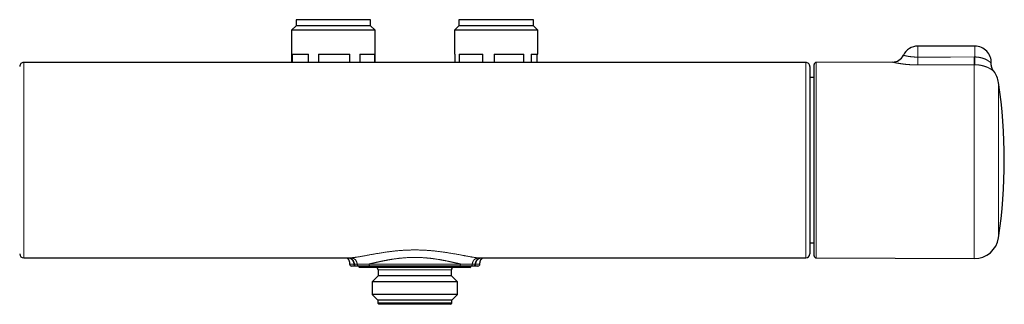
# Model space of a CAD drawing. Header units: millimetres. Extents: x 8 to 696, y 12 to 354.
# Tile 8 of 14: x 264 to 506, y 284 to 354. Entities that reach past the tile are written whole.
import ezdxf

# ---------------------------------------------------------------- set-up
doc = ezdxf.new("R2010")
doc.units = ezdxf.units.MM

msp = doc.modelspace()

# ---------------------------------------------------------------- linework, layer by layer
at = {"color": 7, "linetype": 'Continuous', "lineweight": 30}
for p, q in [((332, 353.95), (332, 352.45)), ((350.3, 353.95), (332, 353.95)), ((350.3, 352.45), (350.3, 353.95)), ((372, 353.95), (372, 352.45)), ((390.3, 353.95), (372, 353.95)), ((390.3, 352.45), (390.3, 353.95)), ((332, 352.45), (330.9, 351.35)), ((330.9, 351.35), (330.9, 343.46)), ((351.4, 351.35), (330.9, 351.35)), ((350.3, 352.45), (332, 352.45)), ((351.4, 351.35), (350.3, 352.45)), ((351.4, 343.46), (351.4, 351.35)), ((372, 352.45), (370.9, 351.35)), ((370.9, 351.35), (370.9, 345.45)), ((391.4, 351.35), (370.9, 351.35)), ((390.3, 352.45), (372, 352.45)), ((391.4, 351.35), (390.3, 352.45)), ((391.4, 345.45), (391.4, 351.35)), ((498.7, 347.45), (484.7, 347.45)), ((457.15, 343.46), (265.15, 343.46)), ((331.04, 345.45), (335.04, 345.45)), ((331.04, 345.45), (331.04, 343.46)), ((335.04, 343.46), (335.04, 345.45)), ((337.53, 345.45), (345.23, 345.45)), ((337.53, 345.45), (337.53, 343.46)), ((345.23, 343.46), (345.23, 345.45)), ((347.65, 345.45), (351.33, 345.45)), ((347.65, 345.45), (347.65, 343.46)), ((351.33, 343.46), (351.33, 345.45)), ((370.9, 345.45), (371.1, 345.45)), ((371.1, 343.46), (371.1, 345.45)), ((372.02, 345.45), (377.85, 345.45)), ((372.02, 345.45), (372.02, 343.46)), ((377.85, 343.46), (377.85, 345.45)), ((380.63, 345.45), (387.9, 345.45)), ((380.63, 345.45), (380.63, 343.46)), ((387.9, 343.46), (387.9, 345.45)), ((389.76, 345.45), (391.4, 345.45)), ((389.76, 345.45), (389.76, 343.46)), ((391.2, 343.46), (391.2, 345.45)), ((478.43, 343.53), (459.7, 343.45)), ((459.2, 295.95), (459.2, 342.95)), ((503.31, 341.28), (503.31, 341.28)), ((459.2, 339.72), (458.15, 339.72)), ((458.15, 299.18), (459.2, 299.18)), ((265.15, 295.44), (344.88, 295.44)), ((377.42, 295.44), (457.15, 295.44)), ((459.7, 295.45), (498.53, 295.28)), ((346.8, 293.45), (346.67, 293.45)), ((347.4, 293.45), (347.4, 293.25)), ((347.4, 293.25), (347.6, 293.05)), ((374.9, 293.25), (347.4, 293.25)), ((374.7, 293.05), (347.6, 293.05)), ((372.02, 293.45), (350.28, 293.45)), ((352.15, 292.55), (352.15, 291.05)), ((370.15, 291.05), (370.15, 292.55)), ((374.7, 293.05), (374.9, 293.25)), ((374.9, 293.25), (374.9, 293.45)), ((375.63, 293.45), (375.5, 293.45)), ((377.15, 293.94), (377.15, 293.94)), ((352.15, 291.05), (350.67, 289.57)), ((370.15, 291.05), (352.15, 291.05)), ((371.63, 289.57), (370.15, 291.05)), ((350.67, 289.57), (350.67, 286.43)), ((371.63, 289.57), (350.67, 289.57)), ((371.63, 286.43), (371.63, 289.57)), ((350.67, 286.43), (352.05, 285.05)), ((371.63, 286.43), (350.67, 286.43)), ((370.25, 285.05), (371.63, 286.43)), ((352.05, 285.05), (352.05, 284.35)), ((370.25, 285.05), (352.05, 285.05)), ((352.05, 284.35), (352.35, 284.05)), ((370.25, 284.35), (352.05, 284.35)), ((369.95, 284.05), (352.35, 284.05)), ((369.95, 284.05), (370.25, 284.35)), ((370.25, 284.35), (370.25, 285.05))]:
    msp.add_line(p, q, dxfattribs=at)
at = {"color": 252, "linetype": 'Continuous', "lineweight": 0}
for p, q in [((484.7, 347.45), (484.7, 344.76)), ((498.7, 347.45), (498.7, 344.8)), ((459.7, 343.45), (459.7, 295.45)), ((498.52, 344.8), (498.7, 344.8)), ((498.53, 342.9), (484.71, 342.83)), ((498.53, 295.28), (498.53, 342.9)), ((498.65, 342.9), (498.53, 342.9)), ((504.5, 338.5), (504.5, 300.4)), ((349.93, 293.95), (372.37, 293.95)), ((370.15, 292.55), (352.15, 292.55))]:
    msp.add_line(p, q, dxfattribs=at)
at = {"color": 252, "linetype": 'Continuous', "lineweight": 0, "flags": 128}
for points in [[(484.7, 344.76), (492.7, 344.78), (498.52, 344.8)], [(345.15, 293.94), (345.15, 293.94), (345.16, 293.94), (345.17, 293.93), (345.2, 293.93), (345.24, 293.92), (345.28, 293.92), (345.34, 293.92), (345.4, 293.91), (345.48, 293.91), (345.56, 293.91), (345.65, 293.9), (345.76, 293.9), (345.87, 293.9), (345.97, 293.89), (346.09, 293.89), (346.21, 293.89), (346.21, 293.89), (346.21, 293.89)]]:
    msp.add_lwpolyline(points, dxfattribs=at)
at = {"color": 7, "linetype": 'Continuous', "lineweight": 30}
for centre, radius, start, end in [((484.7, 343.45), 4, 90, 153.8604), ((498.7, 343.45), 4, 357.2463, 90), ((265.15, 342.46), 1, 89.9991, 179.9995), ((457.15, 342.46), 1, 359.9509, 89.9992), ((459.7, 342.95), 0.5, 90.25, 180), ((478.42, 346.53), 3, 270.2657, 333.8612), ((498.56, 337.62), 6, 8.4268, 37.6088), ((375.9, 319.45), 130, 351.5732, 8.4268), ((498.56, 301.28), 6, 269.75, 351.5732), ((265.15, 296.44), 1, 180.0025, 269.9998), ((457.15, 296.44), 1, 269.9992, 359.9988), ((459.7, 295.95), 0.5, 180, 269.75), ((345.65, 293.95), 0.5, 181.0429, 269.9986), ((351.65, 292.55), 0.5, 0, 90), ((370.65, 292.55), 0.5, 90, 180), ((376.65, 293.95), 0.5, 270, 358.9637)]:
    msp.add_arc(centre, radius, start, end, dxfattribs=at)
at = {"color": 252, "linetype": 'Continuous', "lineweight": 0}
for centre, radius, start, end in [((946.9, 346.94), 462.21, 180.2698, 180.5086), ((945.46, 346.93), 446.94, 180.2733, 180.5167), ((372.06, 346.93), 126.65, 358.1755, 359.0348)]:
    msp.add_arc(centre, radius, start, end, dxfattribs=at)
for points, knots in [([(265.15, 343.46), (265.15, 343.46), (265.15, 343.46), (265.15, 343.46), (265.15, 343.44), (265.15, 343.42), (265.15, 343.39), (265.15, 343.36), (265.15, 343.31), (265.15, 343.26), (265.15, 343.19), (265.15, 343.12), (265.15, 343.02), (265.15, 342.92), (265.15, 342.81), (265.15, 342.68), (265.15, 342.55), (265.15, 342.41), (265.15, 342.27), (265.15, 342.12), (265.15, 341.96), (265.15, 341.79), (265.15, 341.61), (265.15, 341.43), (265.15, 341.24), (265.15, 341.04), (265.15, 340.83), (265.15, 340.62), (265.15, 340.39), (265.15, 340.15), (265.15, 339.91), (265.15, 339.65), (265.15, 339.39), (265.15, 339.11), (265.15, 338.82), (265.15, 338.52), (265.15, 338.2), (265.15, 337.87), (265.15, 337.53), (265.15, 337.18), (265.15, 336.84), (265.15, 336.52), (265.15, 336.21), (265.15, 335.89), (265.15, 335.57), (265.15, 335.25), (265.15, 334.93), (265.15, 334.61), (265.15, 334.31), (265.15, 334), (265.15, 333.68), (265.15, 333.36), (265.15, 333.03), (265.15, 332.68), (265.15, 332.31), (265.15, 331.94), (265.15, 331.54), (265.15, 331.1), (265.15, 330.64), (265.15, 330.16), (265.15, 329.68), (265.15, 329.2), (265.15, 328.71), (265.15, 328.22), (265.15, 327.73), (265.15, 327.24), (265.15, 326.74), (265.15, 326.24), (265.15, 325.79), (265.15, 325.41), (265.15, 325.09), (265.15, 324.77), (265.15, 324.39), (265.15, 323.95), (265.15, 323.44), (265.15, 322.94), (265.15, 322.43), (265.15, 321.92), (265.15, 321.43), (265.15, 320.95), (265.15, 320.49), (265.15, 320.03), (265.15, 319.57), (265.15, 319.1), (265.15, 318.64), (265.15, 318.18), (265.15, 317.69), (265.15, 317.19), (265.15, 316.68), (265.15, 316.16), (265.15, 315.65), (265.15, 315.14), (265.15, 314.65), (265.15, 314.16), (265.15, 313.66), (265.15, 313.17), (265.15, 312.68), (265.15, 312.2), (265.15, 311.72), (265.15, 311.25), (265.15, 310.79), (265.15, 310.34), (265.15, 309.91), (265.15, 309.52), (265.15, 309.15), (265.15, 308.79), (265.15, 308.39), (265.15, 307.97), (265.15, 307.52), (265.15, 307.08), (265.15, 306.64), (265.15, 306.2), (265.15, 305.8), (265.15, 305.43), (265.15, 305.09), (265.15, 304.75), (265.15, 304.42), (265.15, 304.09), (265.15, 303.76), (265.15, 303.44), (265.15, 303.11), (265.15, 302.76), (265.15, 302.39), (265.15, 302.04), (265.15, 301.69), (265.15, 301.35), (265.15, 301.02), (265.15, 300.7), (265.15, 300.39), (265.15, 300.08), (265.15, 299.79), (265.15, 299.51), (265.15, 299.23), (265.15, 298.96), (265.15, 298.7), (265.15, 298.45), (265.15, 298.23), (265.15, 298.04), (265.15, 297.87), (265.15, 297.71), (265.15, 297.54), (265.15, 297.38), (265.15, 297.22), (265.15, 297.06), (265.15, 296.91), (265.15, 296.77), (265.15, 296.64), (265.15, 296.51), (265.15, 296.39), (265.15, 296.27), (265.15, 296.17), (265.15, 296.07), (265.15, 295.98), (265.15, 295.9), (265.15, 295.83), (265.15, 295.76), (265.15, 295.7), (265.15, 295.65), (265.15, 295.6), (265.15, 295.56), (265.15, 295.52), (265.15, 295.49), (265.15, 295.47), (265.15, 295.45), (265.15, 295.44), (265.15, 295.44), (265.15, 295.44), (265.15, 295.44)], [0, 0, 0, 0, 0.001521, 0.007257, 0.012995, 0.018732, 0.024468, 0.030234, 0.036002, 0.041769, 0.047535, 0.054351, 0.061168, 0.067984, 0.074828, 0.081673, 0.088518, 0.094738, 0.100959, 0.107179, 0.113421, 0.119663, 0.125905, 0.132052, 0.138199, 0.144346, 0.150514, 0.156682, 0.162849, 0.169216, 0.175583, 0.18195, 0.18834, 0.19473, 0.201119, 0.208032, 0.214946, 0.221859, 0.228802, 0.235745, 0.242688, 0.248454, 0.254221, 0.259987, 0.265771, 0.271555, 0.277339, 0.282541, 0.287743, 0.292946, 0.29816, 0.303375, 0.30859, 0.314376, 0.320161, 0.325954, 0.331747, 0.338784, 0.345821, 0.352858, 0.359926, 0.366995, 0.374064, 0.381008, 0.387953, 0.394897, 0.401871, 0.408846, 0.415821, 0.420185, 0.424549, 0.428917, 0.433284, 0.440054, 0.446825, 0.453596, 0.460393, 0.467192, 0.47399, 0.480102, 0.486216, 0.49233, 0.498442, 0.504592, 0.510742, 0.516893, 0.523043, 0.52995, 0.536858, 0.543779, 0.5507, 0.557385, 0.564071, 0.570758, 0.577443, 0.584175, 0.590909, 0.597643, 0.604375, 0.610864, 0.617354, 0.623854, 0.630355, 0.635721, 0.641086, 0.646458, 0.65183, 0.658644, 0.665459, 0.672273, 0.679115, 0.685958, 0.692801, 0.698421, 0.704041, 0.709662, 0.715282, 0.72093, 0.726579, 0.732228, 0.737876, 0.744606, 0.751338, 0.75807, 0.7648, 0.77158, 0.778361, 0.785142, 0.791922, 0.798585, 0.805249, 0.811913, 0.818575, 0.825285, 0.831996, 0.838706, 0.845416, 0.850401, 0.855386, 0.860376, 0.865365, 0.87093, 0.876494, 0.882058, 0.887638, 0.893218, 0.898797, 0.904396, 0.909996, 0.915595, 0.92121, 0.926825, 0.93244, 0.937512, 0.942584, 0.947661, 0.952738, 0.957872, 0.963006, 0.96814, 0.973286, 0.978432, 0.983578, 0.988761, 0.993943, 0.999126, 1, 1, 1, 1]), ([(457.15, 295.44), (457.15, 295.44), (457.15, 295.44), (457.15, 295.44), (457.15, 295.46), (457.15, 295.49), (457.15, 295.53), (457.15, 295.58), (457.15, 295.64), (457.15, 295.71), (457.15, 295.78), (457.15, 295.86), (457.15, 295.94), (457.15, 296.02), (457.15, 296.12), (457.15, 296.22), (457.15, 296.33), (457.15, 296.44), (457.15, 296.56), (457.15, 296.69), (457.15, 296.82), (457.15, 296.97), (457.15, 297.15), (457.15, 297.35), (457.15, 297.55), (457.15, 297.74), (457.15, 297.92), (457.15, 298.1), (457.15, 298.31), (457.15, 298.55), (457.15, 298.82), (457.15, 299.08), (457.15, 299.32), (457.15, 299.55), (457.15, 299.78), (457.15, 300.04), (457.15, 300.33), (457.15, 300.66), (457.15, 300.99), (457.15, 301.34), (457.15, 301.69), (457.15, 302.06), (457.15, 302.43), (457.15, 302.8), (457.15, 303.16), (457.15, 303.52), (457.15, 303.88), (457.15, 304.25), (457.15, 304.62), (457.15, 305.01), (457.15, 305.39), (457.15, 305.8), (457.15, 306.22), (457.15, 306.65), (457.15, 307.1), (457.15, 307.55), (457.15, 308), (457.15, 308.47), (457.15, 308.94), (457.15, 309.42), (457.15, 309.91), (457.15, 310.4), (457.15, 310.89), (457.15, 311.37), (457.15, 311.81), (457.15, 312.23), (457.15, 312.66), (457.15, 313.06), (457.15, 313.45), (457.15, 313.82), (457.15, 314.18), (457.15, 314.57), (457.15, 314.97), (457.15, 315.38), (457.15, 315.8), (457.15, 316.21), (457.15, 316.63), (457.15, 317.05), (457.15, 317.47), (457.15, 317.89), (457.15, 318.31), (457.15, 318.73), (457.15, 319.15), (457.15, 319.56), (457.15, 319.96), (457.15, 320.34), (457.15, 320.72), (457.15, 321.09), (457.15, 321.44), (457.15, 321.79), (457.15, 322.14), (457.15, 322.5), (457.15, 322.88), (457.15, 323.28), (457.15, 323.67), (457.15, 324.07), (457.15, 324.46), (457.15, 324.86), (457.15, 325.28), (457.15, 325.71), (457.15, 326.13), (457.15, 326.56), (457.15, 326.98), (457.15, 327.39), (457.15, 327.78), (457.15, 328.17), (457.15, 328.55), (457.15, 328.94), (457.15, 329.34), (457.15, 329.75), (457.15, 330.16), (457.15, 330.56), (457.15, 330.96), (457.15, 331.35), (457.15, 331.73), (457.15, 332.11), (457.15, 332.49), (457.15, 332.86), (457.15, 333.22), (457.15, 333.59), (457.15, 333.95), (457.15, 334.31), (457.15, 334.67), (457.15, 335.02), (457.15, 335.37), (457.15, 335.72), (457.15, 336.08), (457.15, 336.44), (457.15, 336.79), (457.15, 337.11), (457.15, 337.41), (457.15, 337.69), (457.15, 337.96), (457.15, 338.22), (457.15, 338.48), (457.15, 338.73), (457.15, 338.98), (457.15, 339.23), (457.15, 339.48), (457.15, 339.73), (457.15, 339.97), (457.15, 340.2), (457.15, 340.43), (457.15, 340.65), (457.15, 340.85), (457.15, 341.05), (457.15, 341.23), (457.15, 341.43), (457.15, 341.63), (457.15, 341.82), (457.15, 342.01), (457.15, 342.19), (457.15, 342.36), (457.15, 342.51), (457.15, 342.65), (457.15, 342.78), (457.15, 342.9), (457.15, 343.01), (457.15, 343.1), (457.15, 343.18), (457.15, 343.25), (457.15, 343.3), (457.15, 343.35), (457.15, 343.39), (457.15, 343.42), (457.15, 343.44), (457.15, 343.45), (457.15, 343.46), (457.15, 343.46), (457.15, 343.46)], [0, 0, 0, 0, 0.00182, 0.007335, 0.014248, 0.021162, 0.028075, 0.035018, 0.041961, 0.048904, 0.054352, 0.059801, 0.065249, 0.070697, 0.076171, 0.081645, 0.08712, 0.092593, 0.097929, 0.103265, 0.108607, 0.113949, 0.121078, 0.128207, 0.135336, 0.140707, 0.146079, 0.151451, 0.156822, 0.163985, 0.171148, 0.178311, 0.183707, 0.189104, 0.1945, 0.199897, 0.20694, 0.213986, 0.221031, 0.228075, 0.235175, 0.242277, 0.249379, 0.256479, 0.262821, 0.269165, 0.275508, 0.28185, 0.288232, 0.294616, 0.301, 0.307383, 0.314265, 0.321147, 0.328029, 0.33494, 0.341852, 0.348763, 0.35581, 0.362857, 0.369904, 0.376983, 0.384062, 0.39114, 0.397004, 0.402867, 0.408738, 0.41461, 0.419615, 0.424621, 0.429632, 0.434643, 0.440219, 0.445795, 0.451371, 0.456962, 0.462554, 0.468145, 0.473722, 0.4793, 0.484877, 0.49047, 0.496063, 0.501655, 0.506697, 0.511739, 0.516787, 0.521834, 0.526445, 0.531057, 0.535672, 0.540287, 0.545598, 0.550909, 0.55622, 0.561544, 0.566868, 0.572192, 0.578039, 0.583886, 0.589733, 0.595598, 0.601463, 0.607328, 0.612781, 0.618235, 0.623695, 0.629154, 0.63512, 0.641087, 0.647052, 0.653037, 0.659023, 0.665008, 0.670879, 0.676751, 0.682623, 0.688513, 0.694403, 0.700292, 0.706349, 0.712406, 0.718462, 0.724538, 0.730615, 0.736691, 0.743343, 0.749994, 0.756657, 0.763319, 0.768868, 0.774418, 0.779967, 0.785516, 0.791092, 0.796669, 0.802246, 0.807822, 0.813878, 0.819935, 0.825991, 0.832067, 0.838144, 0.844219, 0.850027, 0.855835, 0.861651, 0.867466, 0.874516, 0.881567, 0.888617, 0.895699, 0.902781, 0.909863, 0.91679, 0.923719, 0.930647, 0.937604, 0.944562, 0.95152, 0.957192, 0.962865, 0.968537, 0.974225, 0.979914, 0.985602, 0.991067, 0.996532, 1, 1, 1, 1]), ([(484.71, 342.83), (484.65, 342.83), (484.51, 342.83), (484.31, 342.83), (484.11, 342.84), (483.91, 342.84), (483.71, 342.85), (483.51, 342.85), (483.32, 342.86), (483.12, 342.87), (482.92, 342.88), (482.71, 342.9), (482.5, 342.91), (482.27, 342.93), (482.04, 342.95), (481.82, 342.97), (481.6, 343), (481.38, 343.02), (481.17, 343.05), (480.97, 343.07), (480.77, 343.1), (480.58, 343.13), (480.4, 343.16), (480.22, 343.18), (480.05, 343.21), (479.88, 343.24), (479.73, 343.27), (479.58, 343.3), (479.46, 343.32), (479.35, 343.34), (479.25, 343.36), (479.15, 343.38), (479.05, 343.4), (478.97, 343.42), (478.88, 343.43), (478.81, 343.45), (478.74, 343.46), (478.68, 343.48), (478.62, 343.49), (478.57, 343.5), (478.53, 343.51), (478.5, 343.52), (478.47, 343.52), (478.45, 343.53), (478.43, 343.53), (478.43, 343.53), (478.43, 343.53), (478.43, 343.53)], [0, 0, 0, 0, 0.02084, 0.041679, 0.062597, 0.083514, 0.10451, 0.125505, 0.146581, 0.167656, 0.188802, 0.209969, 0.235387, 0.260804, 0.286367, 0.311931, 0.337646, 0.363361, 0.389233, 0.415106, 0.440227, 0.465349, 0.490625, 0.5159, 0.541338, 0.566775, 0.592383, 0.61799, 0.638471, 0.658952, 0.679526, 0.700101, 0.720773, 0.741445, 0.762218, 0.782992, 0.803857, 0.824748, 0.845598, 0.866448, 0.887409, 0.908369, 0.929443, 0.950517, 0.971707, 0.992898, 1, 1, 1, 1]), ([(481.11, 345.21), (481.11, 345.21), (481.11, 345.21), (481.13, 345.21), (481.16, 345.2), (481.2, 345.19), (481.25, 345.18), (481.31, 345.16), (481.38, 345.15), (481.46, 345.13), (481.55, 345.11), (481.65, 345.08), (481.75, 345.06), (481.83, 345.05), (481.9, 345.03), (481.97, 345.02), (482.05, 345), (482.12, 344.99), (482.21, 344.97), (482.29, 344.96), (482.38, 344.94), (482.47, 344.93), (482.58, 344.91), (482.71, 344.89), (482.87, 344.87), (483.04, 344.85), (483.21, 344.83), (483.38, 344.82), (483.54, 344.8), (483.67, 344.79), (483.78, 344.79), (483.89, 344.78), (484.01, 344.77), (484.12, 344.77), (484.24, 344.77), (484.35, 344.76), (484.47, 344.76), (484.58, 344.76), (484.66, 344.76), (484.7, 344.76)], [0, 0, 0, 0, 0.0362, 0.073292, 0.110497, 0.147817, 0.185254, 0.220715, 0.256277, 0.291941, 0.327709, 0.363582, 0.399563, 0.419711, 0.439878, 0.460114, 0.480351, 0.500668, 0.520986, 0.541388, 0.561789, 0.582278, 0.602766, 0.6356, 0.668527, 0.701551, 0.734675, 0.7679, 0.80123, 0.820911, 0.840614, 0.860396, 0.880178, 0.900053, 0.919928, 0.939897, 0.959867, 0.979934, 1, 1, 1, 1]), ([(498.7, 344.8), (498.76, 344.8), (498.87, 344.79), (499.03, 344.78), (499.21, 344.77), (499.39, 344.75), (499.58, 344.73), (499.76, 344.7), (499.94, 344.66), (500.12, 344.62), (500.3, 344.58), (500.47, 344.53), (500.64, 344.48), (500.8, 344.42), (500.96, 344.36), (501.11, 344.3), (501.26, 344.23), (501.4, 344.17), (501.51, 344.11), (501.61, 344.06), (501.7, 344.01), (501.79, 343.96), (501.88, 343.9), (501.97, 343.84), (502.06, 343.78), (502.14, 343.72), (502.21, 343.67), (502.27, 343.63), (502.33, 343.58), (502.39, 343.53), (502.45, 343.48), (502.5, 343.44), (502.54, 343.4), (502.58, 343.37), (502.61, 343.34), (502.63, 343.32), (502.66, 343.29), (502.68, 343.27), (502.69, 343.26), (502.69, 343.26), (502.69, 343.26), (502.69, 343.26)], [0, 0, 0, 0, 0.026211, 0.052434, 0.078646, 0.108561, 0.138476, 0.168538, 0.198599, 0.228807, 0.259015, 0.289334, 0.318802, 0.34827, 0.377872, 0.407474, 0.43721, 0.466946, 0.496784, 0.515182, 0.53358, 0.558237, 0.582903, 0.60756, 0.632398, 0.657246, 0.682084, 0.702106, 0.722129, 0.749022, 0.77593, 0.80282, 0.823165, 0.843509, 0.863615, 0.88372, 0.910796, 0.937893, 0.964967, 0.985509, 1, 1, 1, 1]), ([(503.31, 341.28), (503.31, 341.28), (503.31, 341.28), (503.3, 341.29), (503.28, 341.31), (503.26, 341.33), (503.22, 341.36), (503.18, 341.39), (503.14, 341.43), (503.1, 341.46), (503.06, 341.49), (503.01, 341.53), (502.95, 341.57), (502.89, 341.61), (502.83, 341.66), (502.76, 341.7), (502.7, 341.74), (502.65, 341.78), (502.59, 341.81), (502.53, 341.85), (502.47, 341.88), (502.41, 341.92), (502.34, 341.96), (502.27, 342), (502.19, 342.04), (502.12, 342.08), (502.04, 342.12), (501.95, 342.16), (501.87, 342.2), (501.78, 342.24), (501.69, 342.28), (501.59, 342.32), (501.49, 342.35), (501.39, 342.39), (501.29, 342.43), (501.18, 342.47), (501.07, 342.5), (500.96, 342.54), (500.84, 342.57), (500.71, 342.61), (500.56, 342.65), (500.38, 342.69), (500.2, 342.73), (500.02, 342.77), (499.83, 342.8), (499.63, 342.83), (499.44, 342.85), (499.26, 342.87), (499.09, 342.88), (498.95, 342.89), (498.8, 342.9), (498.7, 342.9), (498.65, 342.9)], [0, 0, 0, 0, 0.024585, 0.056633, 0.088731, 0.120878, 0.153077, 0.185328, 0.207659, 0.229991, 0.252398, 0.274806, 0.297293, 0.319781, 0.342356, 0.364932, 0.380513, 0.396095, 0.41171, 0.427324, 0.442975, 0.458625, 0.474313, 0.490001, 0.50573, 0.521458, 0.537231, 0.553003, 0.568954, 0.584905, 0.600908, 0.61691, 0.632968, 0.649026, 0.665143, 0.681259, 0.697439, 0.713619, 0.729865, 0.746112, 0.768986, 0.79186, 0.814944, 0.838028, 0.86134, 0.884651, 0.908204, 0.931757, 0.948757, 0.965782, 0.982879, 1, 1, 1, 1]), ([(345.3, 295.45), (345.37, 295.45), (345.52, 295.46), (345.75, 295.48), (345.98, 295.51), (346.23, 295.54), (346.49, 295.57), (346.75, 295.61), (347.02, 295.65), (347.29, 295.69), (347.57, 295.74), (347.85, 295.79), (348.15, 295.84), (348.46, 295.9), (348.79, 295.96), (349.12, 296.02), (349.46, 296.08), (349.81, 296.15), (350.15, 296.21), (350.5, 296.28), (350.84, 296.34), (351.19, 296.4), (351.55, 296.46), (351.95, 296.53), (352.39, 296.61), (352.87, 296.69), (353.35, 296.76), (353.84, 296.84), (354.28, 296.9), (354.66, 296.95), (354.99, 296.99), (355.33, 297.04), (355.66, 297.08), (356, 297.11), (356.37, 297.15), (356.78, 297.19), (357.22, 297.23), (357.67, 297.27), (358.11, 297.3), (358.56, 297.33), (359, 297.35), (359.43, 297.37), (359.86, 297.38), (360.29, 297.39), (360.71, 297.4), (361.15, 297.4), (361.6, 297.4), (362.05, 297.39), (362.5, 297.38), (362.96, 297.36), (363.41, 297.34), (363.82, 297.32), (364.21, 297.3), (364.56, 297.27), (364.91, 297.25), (365.26, 297.22), (365.61, 297.18), (365.99, 297.15), (366.39, 297.1), (366.82, 297.05), (367.25, 297), (367.68, 296.95), (368.1, 296.89), (368.5, 296.83), (368.9, 296.77), (369.28, 296.71), (369.66, 296.65), (370.03, 296.59), (370.43, 296.52), (370.86, 296.45), (371.3, 296.37), (371.74, 296.29), (372.18, 296.21), (372.57, 296.13), (372.93, 296.07), (373.24, 296.01), (373.56, 295.95), (373.86, 295.89), (374.17, 295.84), (374.47, 295.78), (374.77, 295.73), (375.06, 295.69), (375.34, 295.64), (375.61, 295.6), (375.87, 295.56), (376.12, 295.53), (376.36, 295.5), (376.58, 295.48), (376.8, 295.46), (376.93, 295.45), (377, 295.45)], [0, 0, 0, 0, 0.011234, 0.022473, 0.033725, 0.044999, 0.0563, 0.067636, 0.078363, 0.089134, 0.099954, 0.11083, 0.121766, 0.133318, 0.14486, 0.156399, 0.167942, 0.179495, 0.191065, 0.201994, 0.21295, 0.223937, 0.23496, 0.246025, 0.260284, 0.274482, 0.288633, 0.302746, 0.316834, 0.32605, 0.335264, 0.344479, 0.353697, 0.362923, 0.372159, 0.384179, 0.396155, 0.408094, 0.420003, 0.43189, 0.443762, 0.454949, 0.466136, 0.47733, 0.488536, 0.499761, 0.511698, 0.523614, 0.535515, 0.54741, 0.559307, 0.571213, 0.580579, 0.589959, 0.599356, 0.608775, 0.618219, 0.627691, 0.639516, 0.651345, 0.663185, 0.675045, 0.68693, 0.698753, 0.709849, 0.720944, 0.732042, 0.743148, 0.754269, 0.768234, 0.78218, 0.796116, 0.810054, 0.824017, 0.834971, 0.845898, 0.856803, 0.867691, 0.878568, 0.89, 0.901391, 0.912746, 0.924075, 0.935382, 0.946753, 0.957474, 0.968153, 0.978796, 0.98941, 1, 1, 1, 1]), ([(344.81, 295.44), (344.83, 295.43), (344.91, 295.42), (345.04, 295.4), (345.18, 295.36), (345.3, 295.31), (345.41, 295.26), (345.51, 295.2), (345.61, 295.13), (345.69, 295.06), (345.78, 294.98), (345.85, 294.89), (345.92, 294.8), (345.98, 294.7), (346.03, 294.59), (346.08, 294.47), (346.12, 294.35), (346.16, 294.2), (346.19, 294.05), (346.2, 293.94), (346.21, 293.89)], [0, 0, 0, 0, 0.035276, 0.107147, 0.175844, 0.230968, 0.284441, 0.336556, 0.387629, 0.437994, 0.488003, 0.538011, 0.588377, 0.639449, 0.691564, 0.745038, 0.800162, 0.863955, 0.930469, 1, 1, 1, 1]), ([(346.34, 293.89), (346.33, 293.94), (346.32, 294.04), (346.29, 294.19), (346.25, 294.33), (346.21, 294.46), (346.16, 294.57), (346.11, 294.68), (346.05, 294.78), (345.98, 294.88), (345.91, 294.96), (345.83, 295.04), (345.74, 295.12), (345.64, 295.18), (345.54, 295.24), (345.44, 295.29), (345.31, 295.34), (345.18, 295.38), (345.02, 295.41), (344.9, 295.43), (344.83, 295.44), (344.82, 295.44)], [0, 0, 0, 0, 0.063952, 0.125227, 0.184082, 0.236414, 0.28719, 0.336687, 0.385202, 0.433051, 0.480564, 0.528076, 0.575925, 0.62444, 0.673936, 0.724713, 0.777044, 0.842244, 0.910436, 0.98196, 1, 1, 1, 1]), ([(344.88, 295.44), (344.88, 295.44), (344.94, 295.44), (345.08, 295.44), (345.22, 295.45), (345.3, 295.45)], [0, 0, 0, 0, 0.011582, 0.50489, 1, 1, 1, 1]), ([(347.03, 293.88), (347.02, 293.93), (347.01, 294.03), (346.98, 294.18), (346.94, 294.31), (346.9, 294.43), (346.85, 294.55), (346.8, 294.65), (346.74, 294.75), (346.68, 294.85), (346.61, 294.94), (346.53, 295.02), (346.45, 295.09), (346.36, 295.16), (346.26, 295.22), (346.16, 295.27), (346.05, 295.32), (345.92, 295.36), (345.78, 295.4), (345.62, 295.43), (345.46, 295.44), (345.35, 295.45), (345.3, 295.45)], [0, 0, 0, 0, 0.054998, 0.107827, 0.158694, 0.204949, 0.249892, 0.293756, 0.336794, 0.379271, 0.421466, 0.463661, 0.506138, 0.549176, 0.59304, 0.637983, 0.684238, 0.741775, 0.801844, 0.86474, 0.930718, 1, 1, 1, 1]), ([(372.37, 293.95), (372.3, 293.96), (372.16, 294), (371.95, 294.04), (371.72, 294.09), (371.54, 294.14), (371.42, 294.16), (371.34, 294.18), (371.27, 294.2), (371.19, 294.21), (371.13, 294.23), (371.05, 294.25), (370.97, 294.26), (370.88, 294.29), (370.76, 294.31), (370.63, 294.34), (370.48, 294.37), (370.36, 294.4), (370.27, 294.42), (370.21, 294.44), (370.14, 294.45), (370.08, 294.46), (370.01, 294.48), (369.96, 294.49), (369.9, 294.5), (369.83, 294.52), (369.75, 294.54), (369.66, 294.55), (369.58, 294.57), (369.52, 294.59), (369.46, 294.6), (369.42, 294.61), (369.39, 294.61), (369.38, 294.61), (369.37, 294.62), (369.37, 294.62), (369.37, 294.62), (369.37, 294.62), (369.28, 294.64), (369.1, 294.67), (368.84, 294.73), (368.59, 294.78), (368.34, 294.82), (368.14, 294.86), (367.97, 294.89), (367.85, 294.92), (367.73, 294.94), (367.61, 294.96), (367.48, 294.98), (367.35, 295.01), (367.14, 295.04), (366.86, 295.09), (366.52, 295.14), (366.27, 295.18), (366.09, 295.2), (365.99, 295.22), (365.9, 295.23), (365.8, 295.24), (365.71, 295.26), (365.61, 295.27), (365.52, 295.28), (365.36, 295.3), (365.13, 295.33), (364.83, 295.36), (364.53, 295.39), (364.23, 295.42), (363.94, 295.45), (363.64, 295.47), (363.35, 295.49), (363.02, 295.51), (362.67, 295.53), (362.28, 295.54), (361.9, 295.56), (361.52, 295.56), (361.15, 295.56), (360.8, 295.56), (360.46, 295.56), (360.11, 295.55), (359.77, 295.54), (359.42, 295.52), (359.08, 295.5), (358.74, 295.48), (358.4, 295.45), (358.05, 295.42), (357.74, 295.39), (357.47, 295.36), (357.3, 295.34), (357.18, 295.33), (357.12, 295.32), (357.05, 295.31), (356.99, 295.31), (356.93, 295.3), (356.79, 295.28), (356.56, 295.25), (356.25, 295.21), (355.94, 295.16), (355.69, 295.13), (355.5, 295.1), (355.37, 295.07), (355.24, 295.05), (355.11, 295.03), (354.98, 295.01), (354.86, 294.99), (354.75, 294.97), (354.61, 294.95), (354.43, 294.91), (354.21, 294.87), (353.98, 294.83), (353.75, 294.78), (353.52, 294.74), (353.31, 294.69), (353.14, 294.66), (353.04, 294.64), (353, 294.63), (352.99, 294.63), (352.97, 294.63), (352.96, 294.62), (352.95, 294.62), (352.93, 294.62), (352.9, 294.61), (352.85, 294.6), (352.79, 294.59), (352.71, 294.57), (352.62, 294.55), (352.53, 294.53), (352.42, 294.51), (352.31, 294.48), (352.22, 294.47), (352.16, 294.45), (352.11, 294.44), (352.07, 294.43), (352.03, 294.42), (352, 294.41), (351.96, 294.41), (351.89, 294.39), (351.77, 294.36), (351.61, 294.33), (351.46, 294.3), (351.33, 294.26), (351.23, 294.24), (351.16, 294.23), (351.11, 294.22), (351.06, 294.2), (351.01, 294.19), (350.91, 294.17), (350.78, 294.14), (350.61, 294.1), (350.44, 294.06), (350.27, 294.03), (350.1, 293.99), (349.99, 293.96), (349.93, 293.95)], [0, 0, 0, 0, 0.011294, 0.023054, 0.035282, 0.047976, 0.051788, 0.055641, 0.059534, 0.063467, 0.067289, 0.07007, 0.074689, 0.079611, 0.084835, 0.091923, 0.099502, 0.107571, 0.110042, 0.113336, 0.116595, 0.119722, 0.122717, 0.125579, 0.128308, 0.130905, 0.135701, 0.139968, 0.143704, 0.146909, 0.149292, 0.151264, 0.15266, 0.153174, 0.15338, 0.153467, 0.153505, 0.153521, 0.153534, 0.166203, 0.178365, 0.190019, 0.201165, 0.211804, 0.217553, 0.223142, 0.228571, 0.23384, 0.23895, 0.245051, 0.251553, 0.266461, 0.281002, 0.295175, 0.299281, 0.303355, 0.307397, 0.311408, 0.315386, 0.319333, 0.323249, 0.327132, 0.339652, 0.352033, 0.364277, 0.376385, 0.388357, 0.400194, 0.411896, 0.424088, 0.43947, 0.45478, 0.470019, 0.48519, 0.500295, 0.513902, 0.527562, 0.541276, 0.555047, 0.568875, 0.582762, 0.596293, 0.610208, 0.624309, 0.638596, 0.648128, 0.657743, 0.660275, 0.662812, 0.665355, 0.667904, 0.670458, 0.673018, 0.68568, 0.698673, 0.712, 0.725659, 0.731117, 0.736627, 0.742188, 0.7478, 0.753464, 0.75918, 0.763654, 0.768175, 0.777582, 0.787473, 0.79785, 0.808711, 0.81867, 0.829004, 0.83841, 0.84264, 0.843198, 0.843757, 0.844317, 0.844878, 0.84544, 0.846003, 0.847719, 0.85006, 0.853026, 0.856619, 0.860837, 0.865681, 0.870461, 0.875726, 0.881475, 0.88352, 0.88562, 0.887775, 0.889889, 0.891479, 0.893052, 0.894608, 0.903117, 0.911066, 0.918456, 0.925285, 0.931555, 0.933565, 0.936224, 0.938866, 0.941489, 0.944094, 0.954151, 0.962893, 0.971411, 0.981258, 0.990788, 1, 1, 1, 1]), ([(375.27, 293.88), (375.28, 293.93), (375.29, 294.03), (375.32, 294.18), (375.36, 294.31), (375.4, 294.43), (375.45, 294.55), (375.5, 294.65), (375.56, 294.75), (375.62, 294.85), (375.69, 294.94), (375.77, 295.02), (375.85, 295.09), (375.94, 295.16), (376.04, 295.22), (376.14, 295.27), (376.25, 295.32), (376.38, 295.36), (376.52, 295.4), (376.68, 295.43), (376.84, 295.44), (376.95, 295.45), (377, 295.45)], [0, 0, 0, 0, 0.055, 0.10783, 0.158699, 0.204954, 0.249897, 0.293761, 0.336798, 0.379276, 0.42147, 0.463664, 0.506142, 0.549179, 0.593043, 0.637985, 0.68424, 0.741776, 0.801845, 0.864741, 0.930718, 1, 1, 1, 1]), ([(377.48, 295.44), (377.46, 295.44), (377.4, 295.43), (377.28, 295.41), (377.12, 295.38), (376.98, 295.34), (376.86, 295.29), (376.75, 295.24), (376.65, 295.18), (376.56, 295.12), (376.47, 295.04), (376.39, 294.96), (376.32, 294.88), (376.25, 294.78), (376.19, 294.68), (376.14, 294.57), (376.09, 294.46), (376.05, 294.33), (376.01, 294.19), (375.98, 294.04), (375.97, 293.94), (375.96, 293.89)], [0, 0, 0, 0, 0.018073, 0.089594, 0.157783, 0.222981, 0.275311, 0.326085, 0.37558, 0.424094, 0.471941, 0.519453, 0.566964, 0.614812, 0.663325, 0.71282, 0.763595, 0.815925, 0.874778, 0.936051, 1, 1, 1, 1]), ([(377.5, 295.44), (377.47, 295.43), (377.39, 295.42), (377.26, 295.4), (377.12, 295.36), (377, 295.31), (376.89, 295.26), (376.79, 295.2), (376.69, 295.13), (376.6, 295.06), (376.52, 294.98), (376.45, 294.89), (376.38, 294.8), (376.32, 294.7), (376.27, 294.59), (376.22, 294.47), (376.17, 294.35), (376.14, 294.2), (376.11, 294.05), (376.1, 293.94), (376.09, 293.89)], [0, 0, 0, 0, 0.037211, 0.1089373, 0.1774964, 0.2325099, 0.2858758, 0.3378861, 0.3888561, 0.4391206, 0.4890286, 0.5389366, 0.5892011, 0.6401711, 0.6921815, 0.7455474, 0.8005608, 0.8642264, 0.9306083, 1, 1, 1, 1]), ([(377, 295.45), (377.07, 295.45), (377.22, 295.44), (377.36, 295.44), (377.42, 295.44), (377.42, 295.44)], [0, 0, 0, 0, 0.495237, 0.988676, 1, 1, 1, 1]), ([(346.21, 293.89), (346.21, 293.89), (346.25, 293.89), (346.29, 293.89), (346.34, 293.89)], [0, 0, 0, 0, 0.000173, 1, 1, 1, 1]), ([(346.34, 293.89), (346.34, 293.89), (346.37, 293.88), (346.45, 293.88), (346.57, 293.88), (346.68, 293.88), (346.79, 293.88), (346.91, 293.88), (346.99, 293.88), (347.03, 293.88), (347.03, 293.88)], [0, 0, 0, 0, 0.0000393, 0.1884083, 0.3767776, 0.5325046, 0.6882317, 0.8440973, 0.999963, 1, 1, 1, 1]), ([(347.03, 293.88), (347.08, 293.88), (347.19, 293.89), (347.36, 293.89), (347.54, 293.89), (347.73, 293.89), (347.94, 293.9), (348.16, 293.9), (348.39, 293.91), (348.64, 293.92), (348.89, 293.92), (349.15, 293.93), (349.41, 293.94), (349.67, 293.94), (349.85, 293.95), (349.93, 293.95), (349.93, 293.95)], [0, 0, 0, 0, 0.069097, 0.138244, 0.20739, 0.283494, 0.359597, 0.438645, 0.517694, 0.598579, 0.684294, 0.766284, 0.848275, 0.924131, 0.999988, 1, 1, 1, 1]), ([(372.37, 293.95), (372.37, 293.95), (372.44, 293.95), (372.6, 293.94), (372.83, 293.94), (373.07, 293.93), (373.32, 293.92), (373.57, 293.92), (373.81, 293.91), (374.04, 293.91), (374.27, 293.9), (374.48, 293.9), (374.69, 293.89), (374.89, 293.89), (375.09, 293.89), (375.21, 293.88), (375.27, 293.88)], [0, 0, 0, 0, 0.000012, 0.069082, 0.13819, 0.207298, 0.289709, 0.36909, 0.448172, 0.527253, 0.605858, 0.684462, 0.76313, 0.841797, 0.920899, 1, 1, 1, 1]), ([(375.27, 293.88), (375.27, 293.88), (375.32, 293.88), (375.42, 293.88), (375.55, 293.88), (375.66, 293.88), (375.77, 293.88), (375.87, 293.88), (375.93, 293.89), (375.96, 293.89), (375.96, 293.89)], [0, 0, 0, 0, 0.0000383, 0.1893845, 0.3787305, 0.5339275, 0.6891245, 0.8445437, 0.9999629, 1, 1, 1, 1]), ([(375.96, 293.89), (376.01, 293.89), (376.05, 293.89), (376.09, 293.89), (376.09, 293.89)], [0, 0, 0, 0, 0.999827, 1, 1, 1, 1]), ([(376.09, 293.89), (376.09, 293.89), (376.13, 293.89), (376.22, 293.89), (376.34, 293.89), (376.45, 293.9), (376.55, 293.9), (376.65, 293.9), (376.73, 293.91), (376.81, 293.91), (376.88, 293.91), (376.94, 293.92), (377, 293.92), (377.04, 293.92), (377.08, 293.93), (377.11, 293.93), (377.13, 293.93), (377.14, 293.94), (377.15, 293.94), (377.15, 293.94), (377.15, 293.94)], [0, 0, 0, 0, 0.00001, 0.062628, 0.125279, 0.18768, 0.250114, 0.312083, 0.374085, 0.435518, 0.496983, 0.557896, 0.618838, 0.679341, 0.739873, 0.800136, 0.860428, 0.920647, 0.977407, 1, 1, 1, 1])]:
    msp.add_open_spline(points, degree=3, knots=knots, dxfattribs=at)
at = {"color": 7, "linetype": 'Continuous', "lineweight": 30}
for points, knots in [([(458.15, 342.46), (458.15, 342.46), (458.15, 342.46), (458.15, 342.46), (458.15, 342.44), (458.15, 342.41), (458.15, 342.38), (458.15, 342.33), (458.15, 342.27), (458.15, 342.2), (458.15, 342.13), (458.15, 342.06), (458.15, 341.97), (458.15, 341.88), (458.15, 341.79), (458.15, 341.68), (458.15, 341.57), (458.15, 341.45), (458.15, 341.32), (458.15, 341.19), (458.15, 341.05), (458.15, 340.9), (458.15, 340.74), (458.15, 340.57), (458.15, 340.39), (458.15, 340.19), (458.15, 339.98), (458.15, 339.77), (458.15, 339.56), (458.15, 339.36), (458.15, 339.14), (458.15, 338.92), (458.15, 338.69), (458.15, 338.46), (458.15, 338.22), (458.15, 337.97), (458.15, 337.72), (458.15, 337.46), (458.15, 337.19), (458.15, 336.92), (458.15, 336.64), (458.15, 336.35), (458.15, 336.04), (458.15, 335.71), (458.15, 335.38), (458.15, 335.02), (458.15, 334.65), (458.15, 334.25), (458.15, 333.85), (458.15, 333.44), (458.15, 333.02), (458.15, 332.6), (458.15, 332.16), (458.15, 331.74), (458.15, 331.34), (458.15, 330.95), (458.15, 330.56), (458.15, 330.17), (458.15, 329.77), (458.15, 329.36), (458.15, 328.95), (458.15, 328.55), (458.15, 328.15), (458.15, 327.75), (458.15, 327.36), (458.15, 326.96), (458.15, 326.55), (458.15, 326.15), (458.15, 325.74), (458.15, 325.33), (458.15, 324.92), (458.15, 324.51), (458.15, 324.1), (458.15, 323.67), (458.15, 323.24), (458.15, 322.8), (458.15, 322.36), (458.15, 321.92), (458.15, 321.47), (458.15, 321.02), (458.15, 320.57), (458.15, 320.11), (458.15, 319.64), (458.15, 319.18), (458.15, 318.72), (458.15, 318.25), (458.15, 317.79), (458.15, 317.31), (458.15, 316.82), (458.15, 316.32), (458.15, 315.83), (458.15, 315.33), (458.15, 314.83), (458.15, 314.33), (458.15, 313.84), (458.15, 313.36), (458.15, 312.9), (458.15, 312.45), (458.15, 312.01), (458.15, 311.56), (458.15, 311.12), (458.15, 310.68), (458.15, 310.25), (458.15, 309.81), (458.15, 309.38), (458.15, 308.94), (458.15, 308.51), (458.15, 308.08), (458.15, 307.65), (458.15, 307.21), (458.15, 306.78), (458.15, 306.38), (458.15, 306.01), (458.15, 305.68), (458.15, 305.34), (458.15, 305.01), (458.15, 304.69), (458.15, 304.36), (458.15, 304.05), (458.15, 303.74), (458.15, 303.43), (458.15, 303.13), (458.15, 302.84), (458.15, 302.55), (458.15, 302.27), (458.15, 301.98), (458.15, 301.69), (458.15, 301.39), (458.15, 301.1), (458.15, 300.83), (458.15, 300.57), (458.15, 300.33), (458.15, 300.09), (458.15, 299.86), (458.15, 299.63), (458.15, 299.41), (458.15, 299.2), (458.15, 298.99), (458.15, 298.78), (458.15, 298.57), (458.15, 298.37), (458.15, 298.19), (458.15, 298.04), (458.15, 297.9), (458.15, 297.76), (458.15, 297.64), (458.15, 297.52), (458.15, 297.4), (458.15, 297.29), (458.15, 297.19), (458.15, 297.09), (458.15, 297), (458.15, 296.92), (458.15, 296.84), (458.15, 296.77), (458.15, 296.69), (458.15, 296.63), (458.15, 296.58), (458.15, 296.53), (458.15, 296.5), (458.15, 296.47), (458.15, 296.45), (458.15, 296.44), (458.15, 296.44), (458.15, 296.44)], [0, 0, 0, 0, 0.00116, 0.007871, 0.014579, 0.021356, 0.028136, 0.034916, 0.041696, 0.048473, 0.05427, 0.060067, 0.065863, 0.071677, 0.077491, 0.083305, 0.08911, 0.094917, 0.100723, 0.106528, 0.112365, 0.118203, 0.12404, 0.129877, 0.136345, 0.142813, 0.149292, 0.155771, 0.161584, 0.167399, 0.173213, 0.179044, 0.184876, 0.190707, 0.196524, 0.202341, 0.208159, 0.213976, 0.219824, 0.225673, 0.231522, 0.23737, 0.243846, 0.250322, 0.256809, 0.263296, 0.270482, 0.27767, 0.284857, 0.292043, 0.299288, 0.306535, 0.313782, 0.321027, 0.327233, 0.333441, 0.339649, 0.345856, 0.352101, 0.358348, 0.364594, 0.370839, 0.376692, 0.382546, 0.388399, 0.39427, 0.400142, 0.406013, 0.411867, 0.41772, 0.423574, 0.429445, 0.435316, 0.441188, 0.44734, 0.453493, 0.459646, 0.465819, 0.471993, 0.478167, 0.484554, 0.490943, 0.497332, 0.50372, 0.51015, 0.516581, 0.523012, 0.529442, 0.536402, 0.543362, 0.550335, 0.557308, 0.564322, 0.571335, 0.578362, 0.585389, 0.59187, 0.598352, 0.604835, 0.611316, 0.61784, 0.624366, 0.630893, 0.637417, 0.644133, 0.650848, 0.657576, 0.664303, 0.671373, 0.678443, 0.685527, 0.692611, 0.698413, 0.704216, 0.710019, 0.715839, 0.721659, 0.727479, 0.733294, 0.739111, 0.744927, 0.750743, 0.75659, 0.762438, 0.768287, 0.774134, 0.780618, 0.787102, 0.793597, 0.800092, 0.806101, 0.812111, 0.818121, 0.82413, 0.830173, 0.836218, 0.842262, 0.848305, 0.855015, 0.861725, 0.868447, 0.875169, 0.880534, 0.885899, 0.891264, 0.896642, 0.902021, 0.9074, 0.9128, 0.918201, 0.923601, 0.929015, 0.93443, 0.939844, 0.946029, 0.952215, 0.958399, 0.964605, 0.970811, 0.977017, 0.983287, 0.989558, 0.995828, 1, 1, 1, 1]), ([(503.31, 341.28), (503.3, 341.3), (503.27, 341.34), (503.23, 341.4), (503.19, 341.46), (503.14, 341.53), (503.1, 341.6), (503.06, 341.67), (503.02, 341.74), (502.98, 341.82), (502.95, 341.9), (502.92, 341.97), (502.88, 342.05), (502.86, 342.13), (502.83, 342.21), (502.8, 342.29), (502.78, 342.38), (502.76, 342.46), (502.75, 342.54), (502.73, 342.63), (502.72, 342.71), (502.71, 342.8), (502.7, 342.88), (502.69, 342.97), (502.69, 343.05), (502.69, 343.14), (502.69, 343.21), (502.69, 343.25), (502.7, 343.26)], [0, 0, 0, 0, 0.030136, 0.065938, 0.103067, 0.141125, 0.179814, 0.218943, 0.258389, 0.29807, 0.337929, 0.377926, 0.418033, 0.458227, 0.498494, 0.53882, 0.579196, 0.619614, 0.660068, 0.700553, 0.741066, 0.781602, 0.822159, 0.862734, 0.903326, 0.943933, 0.984553, 1, 1, 1, 1]), ([(344.5, 295.44), (344.5, 295.44), (344.5, 295.43), (344.51, 295.43), (344.52, 295.42), (344.53, 295.41), (344.54, 295.41), (344.56, 295.4), (344.58, 295.38), (344.59, 295.37), (344.61, 295.36), (344.61, 295.35), (344.63, 295.34), (344.64, 295.33), (344.65, 295.32), (344.66, 295.31), (344.67, 295.3), (344.69, 295.28), (344.71, 295.27), (344.72, 295.25), (344.74, 295.23), (344.76, 295.21), (344.78, 295.19), (344.79, 295.18), (344.8, 295.16), (344.8, 295.15), (344.81, 295.14), (344.82, 295.13), (344.83, 295.12), (344.84, 295.1), (344.85, 295.08), (344.87, 295.06), (344.88, 295.04), (344.89, 295.02), (344.91, 295), (344.92, 294.98), (344.93, 294.96), (344.94, 294.94), (344.95, 294.92), (344.95, 294.9), (344.96, 294.88), (344.98, 294.85), (344.99, 294.82), (345.01, 294.77), (345.03, 294.72), (345.04, 294.68), (345.06, 294.63), (345.07, 294.58), (345.08, 294.52), (345.1, 294.46), (345.11, 294.4), (345.12, 294.35), (345.12, 294.3), (345.13, 294.25), (345.13, 294.2), (345.14, 294.15), (345.14, 294.1), (345.14, 294.07), (345.15, 294.04), (345.15, 294.02), (345.15, 293.99), (345.15, 293.97), (345.15, 293.95), (345.15, 293.94)], [0, 0, 0, 0, 0.005544, 0.02438, 0.041159, 0.055684, 0.06805, 0.095048, 0.124214, 0.152184, 0.163181, 0.17544, 0.188997, 0.203849, 0.219667, 0.233682, 0.25049, 0.267004, 0.286847, 0.308786, 0.330168, 0.350141, 0.367823, 0.377887, 0.387196, 0.396396, 0.40555, 0.414659, 0.424046, 0.436117, 0.449981, 0.466193, 0.481952, 0.496641, 0.510258, 0.522804, 0.535318, 0.546765, 0.557154, 0.567221, 0.579622, 0.594624, 0.611394, 0.639509, 0.663702, 0.684841, 0.70756, 0.731381, 0.759875, 0.788081, 0.813555, 0.836351, 0.854056, 0.873423, 0.894513, 0.91727, 0.937751, 0.953922, 0.959502, 0.967651, 0.978434, 0.991903, 1, 1, 1, 1]), ([(377.15, 293.94), (377.15, 293.95), (377.15, 293.97), (377.15, 293.99), (377.15, 294.02), (377.15, 294.04), (377.15, 294.06), (377.15, 294.07), (377.16, 294.08), (377.16, 294.1), (377.16, 294.11), (377.16, 294.14), (377.16, 294.17), (377.16, 294.2), (377.17, 294.25), (377.18, 294.3), (377.18, 294.35), (377.19, 294.4), (377.2, 294.44), (377.21, 294.49), (377.22, 294.53), (377.23, 294.57), (377.24, 294.61), (377.25, 294.65), (377.26, 294.69), (377.27, 294.72), (377.29, 294.76), (377.3, 294.8), (377.32, 294.84), (377.33, 294.88), (377.34, 294.9), (377.35, 294.92), (377.36, 294.94), (377.38, 294.97), (377.39, 294.99), (377.4, 295.02), (377.42, 295.04), (377.43, 295.07), (377.45, 295.09), (377.46, 295.11), (377.48, 295.13), (377.49, 295.15), (377.51, 295.17), (377.52, 295.19), (377.54, 295.21), (377.56, 295.23), (377.58, 295.25), (377.6, 295.27), (377.62, 295.29), (377.64, 295.31), (377.66, 295.33), (377.67, 295.34), (377.69, 295.35), (377.7, 295.36), (377.71, 295.37), (377.72, 295.38), (377.73, 295.39), (377.75, 295.4), (377.76, 295.41), (377.77, 295.41), (377.77, 295.42), (377.78, 295.42), (377.79, 295.43), (377.8, 295.43), (377.8, 295.44)], [0, 0, 0, 0, 0.0083055, 0.0218222, 0.0325027, 0.0405786, 0.046114, 0.0509889, 0.056343, 0.062172, 0.0684713, 0.075236, 0.0908264, 0.1064162, 0.1211471, 0.1453832, 0.1670623, 0.1883419, 0.2062655, 0.2255826, 0.2462574, 0.2664045, 0.2840903, 0.3002549, 0.3181561, 0.3370367, 0.3570494, 0.3776275, 0.3987802, 0.4197562, 0.4338418, 0.4455867, 0.4569503, 0.470201, 0.4852743, 0.5021916, 0.5197106, 0.5378381, 0.5558544, 0.5708858, 0.5826829, 0.5993815, 0.6162079, 0.6341348, 0.6518904, 0.6719302, 0.6944147, 0.7193616, 0.7446127, 0.7689157, 0.7921335, 0.8127046, 0.8308227, 0.8472431, 0.861664, 0.8766049, 0.8932421, 0.9108857, 0.926377, 0.9393233, 0.949079, 0.962479, 0.9795491, 1, 1, 1, 1]), ([(346.67, 293.45), (346.64, 293.45), (346.58, 293.45), (346.5, 293.45), (346.42, 293.45), (346.33, 293.45), (346.24, 293.45), (346.14, 293.45), (346.06, 293.45), (345.98, 293.45), (345.91, 293.45), (345.86, 293.45), (345.81, 293.45), (345.77, 293.45), (345.74, 293.45), (345.71, 293.45), (345.68, 293.45), (345.66, 293.45), (345.65, 293.45), (345.65, 293.45), (345.65, 293.45)], [0, 0, 0, 0, 0.044161, 0.088322, 0.13253, 0.176738, 0.240248, 0.303783, 0.367327, 0.430862, 0.494372, 0.547759, 0.601152, 0.654539, 0.707021, 0.759507, 0.811989, 0.879073, 0.946187, 1, 1, 1, 1]), ([(347.46, 293.45), (347.43, 293.45), (347.35, 293.45), (347.24, 293.45), (347.13, 293.45), (347.02, 293.45), (346.91, 293.45), (346.83, 293.45), (346.8, 293.45)], [0, 0, 0, 0, 0.155906, 0.311863, 0.467566, 0.623319, 0.811614, 1, 1, 1, 1]), ([(350.28, 293.45), (350.19, 293.45), (350.01, 293.45), (349.75, 293.45), (349.49, 293.45), (349.23, 293.45), (348.99, 293.45), (348.75, 293.45), (348.52, 293.45), (348.3, 293.45), (348.08, 293.45), (347.86, 293.45), (347.66, 293.45), (347.53, 293.45), (347.46, 293.45)], [0, 0, 0, 0, 0.082269, 0.164559, 0.246849, 0.329116, 0.411843, 0.494569, 0.576431, 0.658293, 0.743705, 0.829148, 0.91459, 1, 1, 1, 1]), ([(374.84, 293.45), (374.77, 293.45), (374.65, 293.45), (374.45, 293.45), (374.25, 293.45), (374.04, 293.45), (373.81, 293.45), (373.58, 293.45), (373.35, 293.45), (373.1, 293.45), (372.84, 293.45), (372.57, 293.45), (372.3, 293.45), (372.11, 293.45), (372.02, 293.45)], [0, 0, 0, 0, 0.082181, 0.16439, 0.246601, 0.328783, 0.411532, 0.494281, 0.57589, 0.657498, 0.74311, 0.828747, 0.914386, 1, 1, 1, 1]), ([(375.5, 293.45), (375.47, 293.45), (375.41, 293.45), (375.31, 293.45), (375.21, 293.45), (375.1, 293.45), (374.98, 293.45), (374.88, 293.45), (374.84, 293.45)], [0, 0, 0, 0, 0.155368, 0.310787, 0.465952, 0.621167, 0.810539, 1, 1, 1, 1]), ([(376.65, 293.45), (376.65, 293.45), (376.65, 293.45), (376.64, 293.45), (376.63, 293.45), (376.6, 293.45), (376.56, 293.45), (376.5, 293.45), (376.44, 293.45), (376.36, 293.45), (376.27, 293.45), (376.18, 293.45), (376.08, 293.45), (375.98, 293.45), (375.87, 293.45), (375.75, 293.45), (375.67, 293.45), (375.63, 293.45)], [0, 0, 0, 0, 0.022923, 0.079737, 0.155139, 0.230569, 0.305998, 0.3814, 0.457381, 0.533362, 0.608219, 0.683077, 0.746444, 0.809837, 0.873239, 0.936632, 1, 1, 1, 1])]:
    msp.add_open_spline(points, degree=3, knots=knots, dxfattribs=at)
at = {"color": 252, "linetype": 'Continuous', "lineweight": 0}
for points in [[(346.21, 293.89), (346.21, 293.87), (346.22, 293.83), (346.24, 293.77), (346.26, 293.72), (346.29, 293.66), (346.32, 293.62), (346.36, 293.57), (346.41, 293.54), (346.46, 293.51), (346.51, 293.48), (346.56, 293.46), (346.62, 293.45), (346.65, 293.45), (346.67, 293.45)], [(346.34, 293.89), (346.34, 293.87), (346.34, 293.83), (346.36, 293.77), (346.39, 293.71), (346.41, 293.66), (346.45, 293.62), (346.49, 293.57), (346.53, 293.54), (346.58, 293.51), (346.63, 293.48), (346.69, 293.46), (346.74, 293.45), (346.78, 293.45), (346.8, 293.45)], [(347.03, 293.88), (347.03, 293.86), (347.04, 293.83), (347.05, 293.77), (347.08, 293.71), (347.1, 293.66), (347.14, 293.62), (347.17, 293.57), (347.22, 293.54), (347.26, 293.51), (347.31, 293.48), (347.36, 293.46), (347.41, 293.45), (347.45, 293.45), (347.46, 293.45)], [(349.93, 293.95), (349.93, 293.93), (349.93, 293.88), (349.94, 293.82), (349.96, 293.76), (349.98, 293.7), (350, 293.64), (350.03, 293.6), (350.07, 293.55), (350.11, 293.52), (350.15, 293.49), (350.19, 293.47), (350.24, 293.45), (350.27, 293.45), (350.28, 293.45)], [(372.02, 293.45), (372.03, 293.45), (372.06, 293.45), (372.11, 293.47), (372.15, 293.49), (372.19, 293.52), (372.23, 293.55), (372.26, 293.6), (372.29, 293.64), (372.32, 293.7), (372.34, 293.76), (372.36, 293.82), (372.36, 293.88), (372.37, 293.93), (372.37, 293.95)], [(374.84, 293.45), (374.85, 293.45), (374.89, 293.45), (374.94, 293.46), (374.99, 293.48), (375.04, 293.51), (375.08, 293.54), (375.13, 293.57), (375.16, 293.62), (375.2, 293.66), (375.22, 293.71), (375.25, 293.77), (375.26, 293.83), (375.27, 293.86), (375.27, 293.88)], [(375.5, 293.45), (375.52, 293.45), (375.56, 293.45), (375.61, 293.46), (375.67, 293.48), (375.72, 293.51), (375.77, 293.54), (375.81, 293.57), (375.85, 293.62), (375.88, 293.66), (375.91, 293.71), (375.94, 293.77), (375.95, 293.83), (375.96, 293.87), (375.96, 293.89)], [(375.63, 293.45), (375.65, 293.45), (375.68, 293.45), (375.74, 293.46), (375.79, 293.48), (375.84, 293.51), (375.89, 293.54), (375.94, 293.57), (375.98, 293.62), (376.01, 293.66), (376.04, 293.72), (376.06, 293.77), (376.08, 293.83), (376.09, 293.87), (376.09, 293.89)]]:
    msp.add_open_spline(points, degree=3, dxfattribs=at)

doc.saveas('drawing.dxf')
